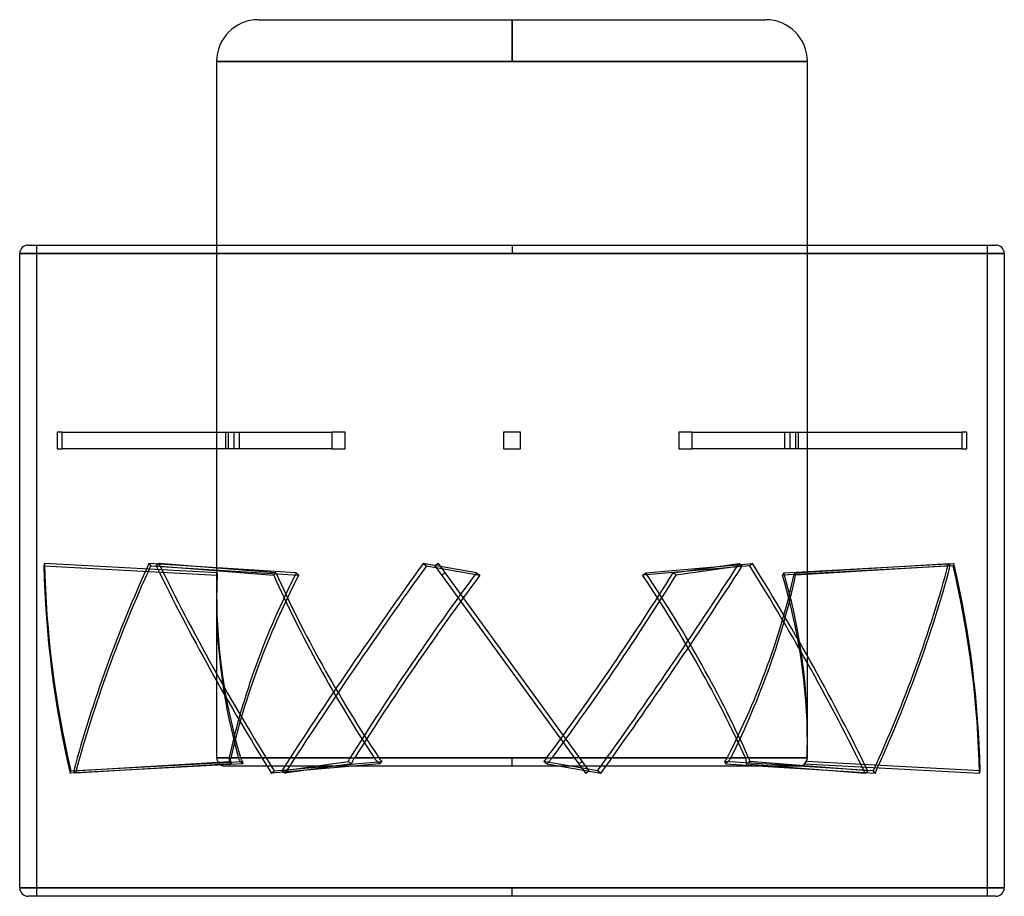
# Model space of a CAD drawing. Header units: millimetres. Extents: x -59 to 59, y -39 to 66.
import ezdxf

# ---------------------------------------------------------------- set-up
doc = ezdxf.new("R2010")
doc.units = ezdxf.units.MM
doc.layers.add('MAIN-1', color=7, linetype='Continuous')
doc.layers.add('MAIN-2', color=7, linetype='Continuous')

msp = doc.modelspace()

# ---------------------------------------------------------------- linework, layer by layer
at = {"layer": 'MAIN-1'}
for p, q in [((-30.4, 66), (0, 66)), ((0, 66), (0, 61)), ((0, 66), (30.4, 66)), ((-35.4, 61), (0, 61)), ((-35.4, 61), (-35.4, 39)), ((0, 61), (35.4, 61)), ((35.4, 39), (35.4, 61)), ((-58, 39), (0, 39)), ((0, 39), (58, 39)), ((0, 39), (0, 38)), ((0, 38), (-59, 38)), ((-59, -38), (-59, 38)), ((59, 38), (0, 38)), ((59, 38), (59, -38)), ((0, -38), (-59, -38)), ((59, -38), (0, -38)), ((0, -39), (0, -38)), ((0, -39), (-58, -39)), ((58, -39), (0, -39))]:
    msp.add_line(p, q, dxfattribs=at)
for centre, radius, start, end in [((-30.4, 61), 5, 90, 180), ((30.4, 61), 5, 0, 90), ((-58, 38), 1, 90, 180), ((58, 38), 1, 0, 90), ((-58, -38), 1, 180, 270), ((58, -38), 1, 270, 0)]:
    msp.add_arc(centre, radius, start, end, dxfattribs=at)
at = {"layer": 'MAIN-2'}
for p, q in [((0, 61), (0, 66)), ((0, 61), (-35.4, 61)), ((35.4, 61), (0, 61)), ((-57, 39), (-57, -39)), ((-35.4, 39), (-35.4, -2.81)), ((0, 39), (0, 38)), ((35.4, -19.74), (35.4, 39)), ((57, -39), (57, 39)), ((-59, 38), (0, 38)), ((0, 38), (59, 38)), ((-53.89, 16.6), (-54.51, 16.6)), ((-54.51, 16.6), (-54.51, 14.6)), ((-53.89, 14.6), (-53.89, 16.6)), ((-53.89, 16.6), (-33.34, 16.6)), ((-34.31, 14.6), (-34.31, 16.6)), ((-33.96, 14.6), (-33.96, 16.6)), ((-33.34, 16.6), (-21.61, 16.6)), ((-33.34, 16.6), (-33.34, 14.6)), ((-32.69, 16.6), (-32.69, 14.6)), ((-19.99, 16.6), (-21.61, 16.6)), ((-21.61, 16.6), (-21.61, 14.6)), ((-19.99, 14.6), (-19.99, 16.6)), ((1, 16.6), (-1, 16.6)), ((-1, 16.6), (-1, 14.6)), ((-1, 16.6), (-1, 16.6)), ((1, 14.6), (1, 16.6)), ((1, 16.6), (1, 16.6)), ((21.61, 16.6), (19.99, 16.6)), ((19.99, 16.6), (19.99, 14.6)), ((21.61, 14.6), (21.61, 16.6)), ((21.61, 16.6), (33.34, 16.6)), ((32.69, 14.6), (32.69, 16.6)), ((33.34, 16.6), (53.89, 16.6)), ((33.34, 14.6), (33.34, 16.6)), ((33.96, 16.6), (33.96, 14.6)), ((34.31, 16.6), (34.31, 14.6)), ((54.51, 16.6), (53.89, 16.6)), ((53.89, 16.6), (53.89, 14.6)), ((54.51, 14.6), (54.51, 16.6)), ((-54.51, 14.6), (-53.89, 14.6)), ((-33.34, 14.6), (-53.89, 14.6)), ((-21.61, 14.6), (-33.34, 14.6)), ((-21.61, 14.6), (-19.99, 14.6)), ((-1, 14.6), (1, 14.6)), ((-1, 14.6), (-1, 14.6)), ((1, 14.6), (1, 14.6)), ((19.99, 14.6), (21.61, 14.6)), ((33.34, 14.6), (21.61, 14.6)), ((53.89, 14.6), (33.34, 14.6)), ((53.89, 14.6), (54.51, 14.6)), ((-56.02, 0.87), (-56.09, 0.58)), ((-56.09, 0.58), (-35.32, -0.54)), ((-35.35, -0.24), (-56.02, 0.87)), ((-25.85, -0.24), (-43.51, 0.87)), ((-43.51, 0.87), (-43.3, 0.58)), ((-43.3, 0.58), (-25.57, -0.54)), ((-42.33, 0.87), (-42.64, 0.58)), ((-42.64, 0.58), (-28.55, -0.54)), ((-28.3, -0.24), (-42.33, 0.87)), ((-10.63, 0.87), (-10.25, 0.58)), ((-4.26, -0.24), (-10.63, 0.87)), ((-10.25, 0.58), (-3.85, -0.54)), ((-8.82, 0.87), (-9.23, 0.58)), ((-9.23, 0.58), (8.82, -24.27)), ((9.23, -23.98), (-8.82, 0.87)), ((28.5, 0.58), (15.66, -0.54)), ((16.02, -0.24), (28.81, 0.87)), ((19.32, -0.24), (27.22, 0.87)), ((27.6, 0.58), (19.67, -0.54)), ((27.22, 0.87), (27.6, 0.58)), ((28.81, 0.87), (28.5, 0.58)), ((52.89, 0.58), (32.4, -0.54)), ((32.57, -0.24), (52.96, 0.87)), ((33.87, -0.24), (52.33, 0.87)), ((52.53, 0.58), (33.99, -0.54)), ((52.33, 0.87), (52.53, 0.58)), ((52.96, 0.87), (52.89, 0.58)), ((-35.4, -3.66), (-35.4, -22.4)), ((35.4, -22.4), (35.4, -20.59)), ((-35.4, -22.4), (-32.78, -22.4)), ((-33.89, -22.4), (-35.4, -22.4)), ((-33.89, -22.4), (-33.9, -22.47)), ((-33.71, -22.47), (-33.7, -22.4)), ((-19.38, -22.4), (-33.7, -22.4)), ((-32.76, -22.47), (-32.78, -22.4)), ((-32.54, -22.4), (-16.52, -22.4)), ((-32.54, -22.4), (-32.52, -22.47)), ((-19.38, -22.4), (-19.42, -22.47)), ((-18.9, -22.47), (-18.85, -22.4)), ((0, -22.4), (-18.85, -22.4)), ((-16.47, -22.47), (-16.52, -22.4)), ((-15.96, -22.4), (0, -22.4)), ((-15.96, -22.4), (-15.92, -22.47)), ((0, -23.4), (0, -22.4)), ((0, -23.4), (0, -22.4)), ((4.19, -22.4), (0, -22.4)), ((0, -22.4), (7.46, -22.4)), ((4.19, -22.4), (4.14, -22.47)), ((4.77, -22.47), (4.82, -22.4)), ((25.81, -22.4), (4.82, -22.4)), ((8.08, -22.4), (27.96, -22.4)), ((25.81, -22.4), (25.77, -22.47)), ((26.2, -22.47), (26.24, -22.4)), ((35.34, -22.4), (26.24, -22.4)), ((27.99, -22.47), (27.96, -22.4)), ((28.35, -22.4), (28.37, -22.47)), ((28.35, -22.4), (35.4, -22.4)), ((35.34, -22.4), (35.34, -22.47)), ((35.4, -22.4), (35.37, -22.4)), ((35.37, -22.47), (35.37, -22.4)), ((-32.24, -23.14), (-52.96, -24.27)), ((-52.89, -23.98), (-32.29, -22.85)), ((-52.53, -23.98), (-33.89, -22.85)), ((-33.57, -23.14), (-52.33, -24.27)), ((0, -23.4), (-34.4, -23.4)), ((-33.9, -22.47), (-33.91, -22.53)), ((-33.91, -22.53), (-33.91, -22.6)), ((-33.91, -22.6), (-33.91, -22.67)), ((-33.91, -22.67), (-33.91, -22.73)), ((-33.91, -22.73), (-33.9, -22.79)), ((-33.9, -22.79), (-33.89, -22.85)), ((-33.89, -22.85), (-33.85, -22.89)), ((-33.85, -22.89), (-33.81, -22.93)), ((-33.81, -22.93), (-33.77, -22.98)), ((-33.77, -22.98), (-33.73, -23.02)), ((-33.73, -22.62), (-33.72, -22.55)), ((-33.73, -22.7), (-33.73, -22.62)), ((-33.72, -22.77), (-33.73, -22.7)), ((-33.73, -23.02), (-33.68, -23.06)), ((-33.72, -22.55), (-33.71, -22.47)), ((-33.71, -22.83), (-33.72, -22.77)), ((-33.69, -22.9), (-33.71, -22.83)), ((-33.67, -22.96), (-33.69, -22.9)), ((-33.68, -23.06), (-33.63, -23.1)), ((-33.64, -23.03), (-33.67, -22.96)), ((-33.61, -23.09), (-33.64, -23.03)), ((-33.63, -23.1), (-33.57, -23.14)), ((-33.57, -23.14), (-33.61, -23.09)), ((-32.73, -22.55), (-32.76, -22.47)), ((-32.69, -22.62), (-32.73, -22.55)), ((-32.65, -22.7), (-32.69, -22.62)), ((-32.61, -22.77), (-32.65, -22.7)), ((-32.56, -22.83), (-32.61, -22.77)), ((-32.5, -22.9), (-32.56, -22.83)), ((-32.52, -22.47), (-32.49, -22.53)), ((-32.44, -22.96), (-32.5, -22.9)), ((-32.49, -22.53), (-32.46, -22.6)), ((-32.46, -22.6), (-32.42, -22.67)), ((-32.38, -23.03), (-32.44, -22.96)), ((-32.42, -22.67), (-32.38, -22.73)), ((-32.38, -22.73), (-32.34, -22.79)), ((-32.31, -23.09), (-32.38, -23.03)), ((-32.34, -22.79), (-32.29, -22.85)), ((-32.24, -23.14), (-32.31, -23.09)), ((-32.29, -22.85), (-32.3, -22.89)), ((-32.3, -22.89), (-32.29, -22.93)), ((-32.29, -22.93), (-32.29, -22.98)), ((-32.29, -22.98), (-32.28, -23.02)), ((-32.28, -23.02), (-32.27, -23.06)), ((-32.27, -23.06), (-32.26, -23.1)), ((-32.26, -23.1), (-32.24, -23.14)), ((-15.82, -23.14), (-28.81, -24.27)), ((-28.5, -23.98), (-15.59, -22.85)), ((-27.6, -23.98), (-19.63, -22.85)), ((-19.2, -23.14), (-27.22, -24.27)), ((-19.6, -22.79), (-19.63, -22.85)), ((-19.63, -22.85), (-19.57, -22.89)), ((-19.57, -22.73), (-19.6, -22.79)), ((-19.54, -22.67), (-19.57, -22.73)), ((-19.57, -22.89), (-19.51, -22.93)), ((-19.5, -22.6), (-19.54, -22.67)), ((-19.51, -22.93), (-19.45, -22.98)), ((-19.46, -22.53), (-19.5, -22.6)), ((-19.42, -22.47), (-19.46, -22.53)), ((-19.45, -22.98), (-19.39, -23.02)), ((-19.39, -23.02), (-19.32, -23.06)), ((-19.32, -23.06), (-19.26, -23.1)), ((-19.26, -23.1), (-19.2, -23.14)), ((-19.2, -23.14), (-19.18, -23.09)), ((-19.18, -23.09), (-19.17, -23.03)), ((-19.17, -23.03), (-19.14, -22.96)), ((-19.14, -22.96), (-19.12, -22.9)), ((-19.12, -22.9), (-19.09, -22.83)), ((-19.09, -22.83), (-19.06, -22.77)), ((-19.06, -22.77), (-19.02, -22.7)), ((-19.02, -22.7), (-18.98, -22.62)), ((-18.98, -22.62), (-18.94, -22.55)), ((-18.94, -22.55), (-18.9, -22.47)), ((-16.42, -22.55), (-16.47, -22.47)), ((-16.36, -22.62), (-16.42, -22.55)), ((-16.3, -22.7), (-16.36, -22.62)), ((-16.24, -22.77), (-16.3, -22.7)), ((-16.17, -22.83), (-16.24, -22.77)), ((-16.11, -22.9), (-16.17, -22.83)), ((-16.04, -22.96), (-16.11, -22.9)), ((-15.96, -23.03), (-16.04, -22.96)), ((-15.89, -23.09), (-15.96, -23.03)), ((-15.92, -22.47), (-15.87, -22.53)), ((-15.82, -23.14), (-15.89, -23.09)), ((-15.87, -22.53), (-15.81, -22.6)), ((-15.8, -23.1), (-15.82, -23.14)), ((-15.81, -22.6), (-15.76, -22.67)), ((-15.77, -23.06), (-15.8, -23.1)), ((-15.74, -23.02), (-15.77, -23.06)), ((-15.76, -22.67), (-15.7, -22.73)), ((-15.7, -22.98), (-15.74, -23.02)), ((-15.7, -22.73), (-15.65, -22.79)), ((-15.66, -22.93), (-15.7, -22.98)), ((-15.63, -22.89), (-15.66, -22.93)), ((-15.65, -22.79), (-15.59, -22.85)), ((-15.59, -22.85), (-15.63, -22.89)), ((34.4, -23.4), (0, -23.4)), ((3.87, -22.79), (3.82, -22.85)), ((3.82, -22.85), (3.87, -22.89)), ((10.25, -23.98), (3.82, -22.85)), ((3.93, -22.73), (3.87, -22.79)), ((3.87, -22.89), (3.92, -22.93)), ((3.92, -22.93), (3.97, -22.98)), ((3.98, -22.67), (3.93, -22.73)), ((3.97, -22.98), (4.02, -23.02)), ((4.04, -22.6), (3.98, -22.67)), ((4.02, -23.02), (4.07, -23.06)), ((4.09, -22.53), (4.04, -22.6)), ((4.07, -23.06), (4.12, -23.1)), ((4.14, -22.47), (4.09, -22.53)), ((4.12, -23.1), (4.16, -23.14)), ((4.16, -23.14), (4.22, -23.09)), ((4.16, -23.14), (10.63, -24.27)), ((4.22, -23.09), (4.28, -23.03)), ((4.28, -23.03), (4.34, -22.96)), ((4.34, -22.96), (4.41, -22.9)), ((4.41, -22.9), (4.47, -22.83)), ((4.47, -22.83), (4.52, -22.77)), ((4.52, -22.77), (4.58, -22.7)), ((4.58, -22.7), (4.65, -22.62)), ((4.65, -22.62), (4.71, -22.55)), ((4.71, -22.55), (4.77, -22.47)), ((8.06, -23.1), (8, -23.14)), ((8.12, -23.06), (8.06, -23.1)), ((8.17, -23.02), (8.12, -23.06)), ((8.23, -22.98), (8.17, -23.02)), ((8.29, -22.93), (8.23, -22.98)), ((8.35, -22.89), (8.29, -22.93)), ((8.41, -22.85), (8.35, -22.89)), ((25.53, -22.79), (25.48, -22.85)), ((25.48, -22.85), (25.5, -22.89)), ((43.3, -23.98), (25.48, -22.85)), ((25.5, -22.89), (25.52, -22.93)), ((25.52, -22.93), (25.54, -22.98)), ((25.58, -22.73), (25.53, -22.79)), ((25.54, -22.98), (25.55, -23.02)), ((25.55, -23.02), (25.56, -23.06)), ((25.56, -23.06), (25.57, -23.1)), ((25.57, -23.14), (25.65, -23.09)), ((25.57, -23.1), (25.57, -23.14)), ((25.57, -23.14), (43.51, -24.27)), ((25.64, -22.67), (25.58, -22.73)), ((25.68, -22.6), (25.64, -22.67)), ((25.65, -23.09), (25.72, -23.03)), ((25.73, -22.53), (25.68, -22.6)), ((25.72, -23.03), (25.8, -22.96)), ((25.77, -22.47), (25.73, -22.53)), ((25.8, -22.96), (25.87, -22.9)), ((25.87, -22.9), (25.93, -22.83)), ((25.93, -22.83), (25.99, -22.77)), ((25.99, -22.77), (26.05, -22.7)), ((26.05, -22.7), (26.1, -22.62)), ((26.1, -22.62), (26.15, -22.55)), ((26.15, -22.55), (26.2, -22.47)), ((28.02, -22.55), (27.99, -22.47)), ((28.05, -22.62), (28.02, -22.55)), ((28.07, -22.7), (28.05, -22.62)), ((28.08, -22.77), (28.07, -22.7)), ((28.09, -22.83), (28.08, -22.77)), ((28.08, -23.14), (28.09, -23.09)), ((28.14, -23.1), (28.08, -23.14)), ((28.08, -23.14), (42.33, -24.27)), ((28.1, -22.9), (28.09, -22.83)), ((28.09, -23.09), (28.1, -23.03)), ((28.1, -22.96), (28.1, -22.9)), ((28.1, -23.03), (28.1, -22.96)), ((28.2, -23.06), (28.14, -23.1)), ((28.26, -23.02), (28.2, -23.06)), ((28.32, -22.98), (28.26, -23.02)), ((28.37, -22.93), (28.32, -22.98)), ((28.37, -22.47), (28.4, -22.53)), ((28.43, -22.89), (28.37, -22.93)), ((28.4, -22.53), (28.42, -22.6)), ((28.42, -22.6), (28.44, -22.67)), ((28.48, -22.85), (28.43, -22.89)), ((28.44, -22.67), (28.46, -22.73)), ((28.46, -22.73), (28.47, -22.79)), ((28.47, -22.79), (28.48, -22.85)), ((42.64, -23.98), (28.48, -22.85)), ((35.02, -23.14), (35.08, -23.09)), ((35.06, -23.1), (35.02, -23.14)), ((35.02, -23.14), (56.02, -24.27)), ((35.09, -23.06), (35.06, -23.1)), ((35.08, -23.09), (35.13, -23.03)), ((35.12, -23.02), (35.09, -23.06)), ((35.15, -22.98), (35.12, -23.02)), ((35.13, -23.03), (35.18, -22.96)), ((35.18, -22.93), (35.15, -22.98)), ((35.2, -22.89), (35.18, -22.93)), ((35.18, -22.96), (35.22, -22.9)), ((35.22, -22.85), (35.2, -22.89)), ((35.25, -22.79), (35.22, -22.85)), ((35.22, -22.9), (35.26, -22.83)), ((56.09, -23.98), (35.22, -22.85)), ((35.27, -22.73), (35.25, -22.79)), ((35.26, -22.83), (35.29, -22.77)), ((35.3, -22.67), (35.27, -22.73)), ((35.29, -22.77), (35.32, -22.7)), ((35.32, -22.6), (35.3, -22.67)), ((35.33, -22.53), (35.32, -22.6)), ((35.32, -22.7), (35.34, -22.62)), ((35.34, -22.47), (35.33, -22.53)), ((35.34, -22.62), (35.36, -22.55)), ((35.36, -22.55), (35.37, -22.47)), ((-52.96, -24.27), (-52.89, -23.98)), ((-52.33, -24.27), (-52.53, -23.98)), ((-28.81, -24.27), (-28.5, -23.98)), ((-27.22, -24.27), (-27.6, -23.98)), ((8.82, -24.27), (9.23, -23.98)), ((10.63, -24.27), (10.25, -23.98)), ((42.33, -24.27), (42.64, -23.98)), ((43.51, -24.27), (43.3, -23.98)), ((56.02, -24.27), (56.09, -23.98)), ((-59, -38), (0, -38)), ((0, -39), (0, -38)), ((0, -38), (59, -38))]:
    msp.add_line(p, q, dxfattribs=at)
for centre, start, end in [((-34.4, -22.4), 180, 269.9999), ((34.4, -22.4), 270.0001, 0)]:
    msp.add_arc(centre, 1, start, end, dxfattribs=at)
for centre, major_axis, ratio, start_param, end_param in [((119.13, -11.85), (172.15, -41.15), 0.796726, -2.937024, -2.763274), ((119.2, -11.55), (-172.15, 41.15), 0.796726, 0.204568, 0.378319), ((104.69, -11.55), (-145.81, -100.34), 0.700629, -0.863318, -0.689567), ((104.89, -11.85), (145.81, 100.34), 0.700629, 2.278275, 2.452025), ((77.62, -11.85), (121.8, -128.43), 0.520026, -2.115873, -1.942122), ((77.93, -11.55), (-121.8, 128.43), 0.520026, 1.02572, 1.19947), ((41.19, -11.55), (-108.27, -140.03), 0.2767, -1.446912, -1.273162), ((41.57, -11.85), (108.27, 140.03), 0.2767, 1.69468, 1.868431), ((-41.57, -11.55), (-108.27, -140.03), 0.2767, 1.69468, 1.868431), ((-41.19, -11.85), (108.27, 140.03), 0.2767, -1.446912, -1.273162), ((-77.93, -11.85), (121.8, -128.43), 0.520026, 1.02572, 1.19947), ((-77.62, -11.55), (-121.8, 128.43), 0.520026, -2.115873, -1.942122), ((-104.89, -11.55), (-145.81, -100.34), 0.700629, 2.278275, 2.452025), ((-104.69, -11.85), (145.81, 100.34), 0.700629, -0.863318, -0.689567), ((-119.2, -11.85), (172.15, -41.15), 0.796726, 0.204568, 0.378319), ((-119.13, -11.55), (-172.15, 41.15), 0.796726, -2.937024, -2.763274), ((0, -11.27), (12.02, -48.01), 0.693589, -1.971172, -1.917326), ((0, -12.13), (12.02, -48.01), 0.693589, -1.982812, -1.917326), ((0, 2.76), (35.31, 3.43), 0.726464, 3.124908, 3.136548), ((0, -11.27), (25.43, 46.85), 0.525577, 1.620298, 2.079044), ((0, -12.13), (25.43, 46.85), 0.525577, 1.608658, 2.061148), ((0, 2.76), (34.29, 21.94), 0.400471, 2.24651, 2.25815), ((0, -12.13), (31.47, -47.53), 0.341261, -2.033027, -1.580538), ((0, -11.27), (31.47, -47.53), 0.341261, -2.021387, -1.562642), ((0, 2.76), (34.09, -20.4), 0.467034, -2.117059, -2.105419), ((0, -11.27), (34.46, 48.38), 0.167186, 1.460949, 1.919694), ((0, -12.13), (34.46, 48.38), 0.167186, 1.449309, 1.901798), ((0, 2.76), (35.37, 25.81), 0.053397, 1.760231, 1.77187), ((0, 2.76), (35.28, -25.57), 0.113336, -1.609523, -1.597883), ((0, -11.27), (34.46, 48.38), 0.167186, -1.682631, -1.223885), ((0, -12.13), (34.46, 48.38), 0.167186, -1.664735, -1.212245), ((0, 2.76), (34.74, 23.91), 0.284944, -1.306384, -1.294744), ((0, -12.13), (31.47, -47.53), 0.341261, 1.136114, 1.588604), ((0, -11.27), (31.47, -47.53), 0.341261, 1.118219, 1.576964), ((0, 2.76), (34.97, -24.68), 0.222456, 1.137461, 1.149101), ((0, -11.27), (25.43, 46.85), 0.525577, -1.523281, -1.064536), ((0, -12.13), (25.43, 46.85), 0.525577, -1.505386, -1.052896), ((0, 2.76), (34.37, 13.05), 0.650276, -0.656721, -0.645082), ((0, -12.13), (12.02, -48.01), 0.693589, 1.224267, 1.638819), ((0, -11.27), (12.02, -48.01), 0.693589, 1.224267, 1.627179), ((0, 2.76), (34.06, -16.43), 0.587219, 0.559552, 0.571191), ((0, -11.27), (12.02, -48.01), 0.693589, -1.917326, -1.512427), ((0, -12.13), (12.02, -48.01), 0.693589, -1.917326, -1.530322), ((0, -11.27), (12.02, -48.01), 0.693589, 1.168434, 1.224267), ((0, -12.13), (12.02, -48.01), 0.693589, 1.186329, 1.224267)]:
    msp.add_ellipse(centre, major_axis=major_axis, ratio=ratio, start_param=start_param, end_param=end_param, dxfattribs=at)

doc.saveas('drawing.dxf')
